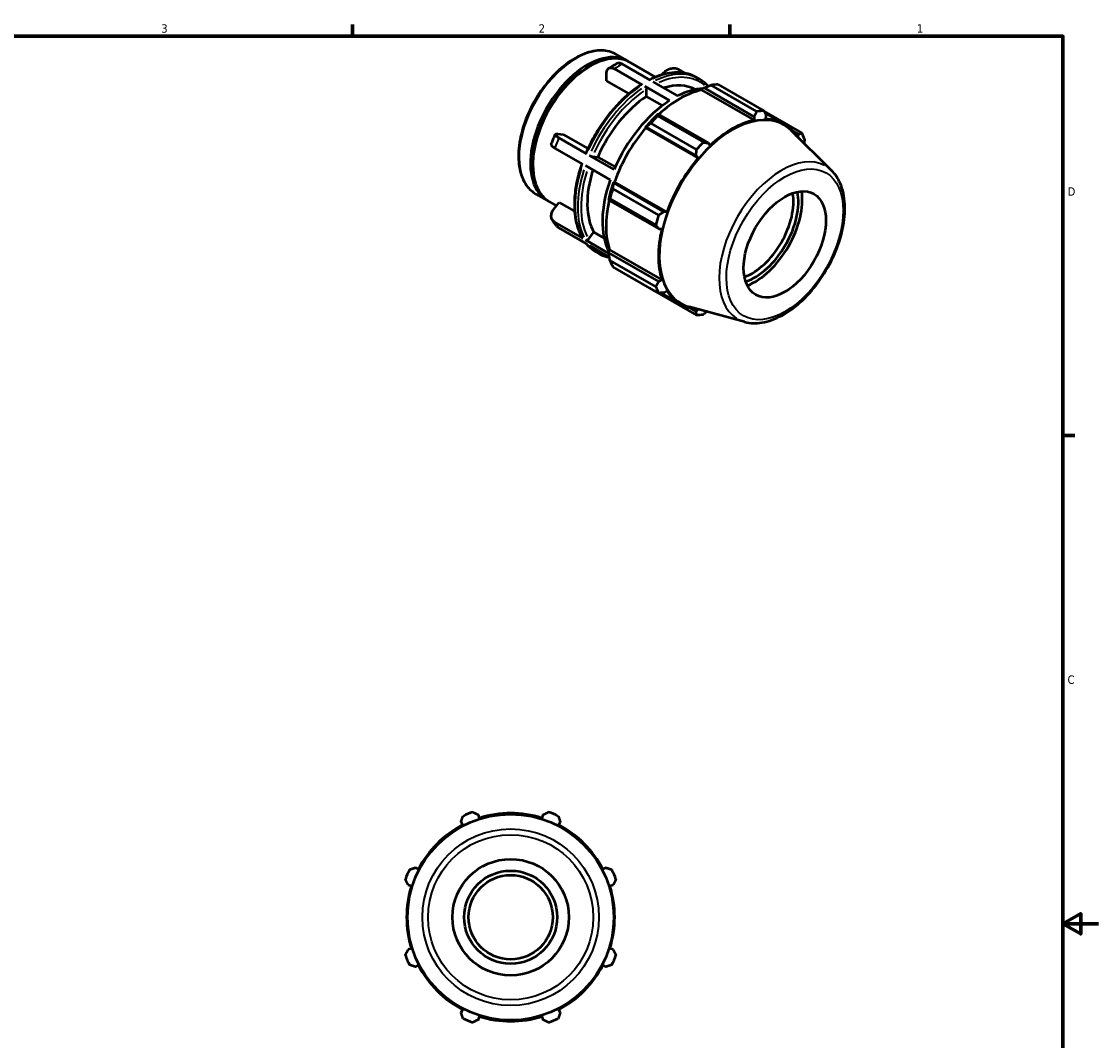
# Model space of a CAD drawing. Header units: inches. Extents: x -1.7 to 36.8, y -4.1 to 21.4.
# Tile 6 of 6: x 21.8 to 33.9, y 9.7 to 21.2. Entities that reach past the tile are written whole.
import ezdxf

# ---------------------------------------------------------------- set-up
doc = ezdxf.new("R2010")
doc.units = ezdxf.units.IN
doc.header["$MEASUREMENT"] = 0
for name, color, linetype, lineweight in [('Border (ANSI)', 7, 'Continuous', 70), ('Visible (ANSI)', 7, 'Continuous', 50), ('Visible Narrow (ANSI)', 7, 'Continuous', 35)]:
    doc.layers.add(name, color=color, linetype=linetype, lineweight=lineweight)
doc.styles.add('Note Text (ANSI)', font='tahoma.ttf')

# ---------------------------------------------------------------- blocks, each defined once
blk = doc.blocks.new('Borders Default Border')
at = {"layer": 'Border (ANSI)'}
for p, q in [((25.5, 21), (25.5, 21.134)), ((29.75, 21), (29.75, 21.134)), ((33.5, 16.5), (33.634, 16.5))]:
    blk.add_line(p, q, dxfattribs=at)
at = {"layer": 'Border (ANSI)', "flags": 128}
for points in [[(0.5, 1), (0.5, 21), (33.5, 21), (33.5, 1), (0.5, 1)], [(33.9, 11), (33.5, 11), (33.7, 11.115), (33.7, 10.885), (33.5, 11)]]:
    blk.add_lwpolyline(points, dxfattribs=at)
at = {"layer": 'Border (ANSI)', "color": 5, "true_color": 0x0000ff, "char_height": 0.0945, "attachment_point": 7, "style": 'Note Text (ANSI)'}
for s, insert in [('3', (23.346, 21.038)), ('2', (27.596, 21.04)), ('1', (31.854, 21.04)), ('D', (33.553, 19.203)), ('C', (33.552, 13.701))]:
    blk.add_mtext(s, dxfattribs=dict(at, insert=insert))

msp = doc.modelspace()

# ---------------------------------------------------------------- linework, layer by layer
at = {"layer": 'Visible (ANSI)'}
for p, q in [((28.4699, 20.7944), (28.5966, 20.7215)), ((28.1553, 20.6515), (28.1692, 20.6596)), ((28.7623, 20.4536), (28.4493, 20.6338)), ((28.8513, 20.5049), (28.5384, 20.6851)), ((28.6244, 20.7055), (28.9119, 20.5399)), ((29.2405, 20.5842), (29.1649, 20.6277)), ((28.3602, 20.4993), (28.3602, 20.5819)), ((28.6128, 20.3539), (28.3602, 20.4993)), ((28.9844, 20.5653), (28.9985, 20.5829)), ((29.3727, 20.5363), (29.4033, 20.5187)), ((29.0708, 20.2759), (28.7929, 20.436)), ((28.8114, 20.3221), (28.8114, 20.4038)), ((28.8819, 20.4873), (29.1599, 20.3272)), ((29.4322, 20.3941), (29.4349, 20.4054)), ((29.4322, 20.3941), (30.022, 20.0544)), ((29.4349, 20.4054), (29.4581, 20.4179)), ((29.4581, 20.4179), (30.0214, 20.0935)), ((30.0543, 20.1519), (29.5382, 20.4491)), ((29.616, 20.4567), (30.132, 20.1595)), ((28.9899, 20.2193), (28.8114, 20.3221)), ((30.5587, 19.9119), (30.1334, 20.1568)), ((30.1444, 20.1355), (30.3576, 20.0127)), ((29.3731, 19.7224), (28.8571, 20.0196)), ((28.9437, 20.1217), (28.9312, 20.1154)), ((28.9348, 20.1017), (29.4509, 19.8045)), ((29.507, 19.7973), (28.9437, 20.1217)), ((30.0214, 20.0935), (30.022, 20.0544)), ((30.1554, 20.0674), (30.1591, 20.1069)), ((27.8109, 19.899), (27.8728, 19.8933)), ((27.8728, 19.8933), (28.1501, 19.7337)), ((28.7963, 19.9731), (28.8059, 19.9764)), ((28.8005, 19.9663), (28.7963, 19.9731)), ((28.8005, 19.9663), (29.3902, 19.6267)), ((28.8059, 19.9764), (29.3692, 19.652)), ((30.8963, 19.4846), (30.4358, 19.9403)), ((30.4532, 19.9359), (30.5228, 19.8958)), ((30.5228, 19.8958), (30.5097, 19.8671)), ((28.1357, 19.6746), (27.8227, 19.8548)), ((29.5237, 19.7675), (29.507, 19.7973)), ((28.0912, 19.5597), (27.7782, 19.7399)), ((28.4443, 19.4969), (28.1663, 19.6569)), ((29.3692, 19.652), (29.3902, 19.6267)), ((27.5302, 19.5659), (27.5302, 19.5499)), ((28.3997, 19.382), (28.1218, 19.5421)), ((28.2009, 19.6448), (28.2621, 19.6392)), ((28.2621, 19.6392), (28.4574, 19.5268)), ((28.4422, 19.3464), (28.4402, 19.3562)), ((28.4402, 19.3562), (28.4481, 19.356)), ((29.0055, 19.022), (28.4422, 19.3464)), ((28.4481, 19.356), (29.0379, 19.0164)), ((27.5645, 19.2221), (27.6911, 19.1492)), ((28.3843, 19.1681), (28.3852, 19.1543)), ((28.9143, 18.875), (28.3982, 19.1722)), ((28.4304, 19.2806), (28.9465, 18.9835)), ((27.719, 19.1332), (27.7966, 19.0884)), ((27.7664, 19.0509), (27.8283, 19.1278)), ((27.8283, 19.1278), (27.9999, 19.029)), ((28.3852, 19.1543), (28.9484, 18.8299)), ((29.0379, 19.0164), (29.0055, 19.022)), ((28.0912, 18.7232), (27.7782, 18.9035)), ((28.1357, 18.6597), (27.8227, 18.8399)), ((28.9484, 18.8299), (28.9826, 18.8303)), ((28.386, 18.5534), (28.1218, 18.7056)), ((28.1564, 18.7149), (28.2176, 18.7911)), ((28.2176, 18.7911), (28.3324, 18.7249)), ((28.3923, 18.5119), (28.1663, 18.6421)), ((28.2409, 18.5709), (28.2715, 18.5533)), ((28.3843, 18.5858), (28.3928, 18.5938)), ((28.3852, 18.5595), (28.3843, 18.5858)), ((28.9484, 18.2352), (28.3852, 18.5595)), ((28.3928, 18.5938), (28.9826, 18.2541)), ((28.3982, 18.4746), (28.9143, 18.1774)), ((28.9465, 18.106), (28.4304, 18.4032)), ((28.9826, 18.2541), (28.9484, 18.2352)), ((28.8571, 18.1556), (29.3731, 17.8584)), ((28.9705, 18.1071), (29.1881, 17.9818)), ((29.0055, 18.1088), (29.0379, 18.1317)), ((29.9152, 17.781), (29.29, 17.9506)), ((29.3692, 17.8977), (29.2978, 17.9388)), ((29.388, 17.924), (29.3692, 17.8977)), ((26.7215, 12.146), (26.739, 12.1125)), ((26.9277, 12.1906), (26.9163, 12.2267)), ((27.6438, 12.2267), (27.6324, 12.1906)), ((27.8211, 12.1125), (27.8386, 12.146)), ((26.2407, 11.6141), (26.2071, 11.6316)), ((28.353, 11.6316), (28.3195, 11.6141)), ((26.1264, 11.4368), (26.1625, 11.4254)), ((28.3976, 11.4254), (28.4337, 11.4368)), ((26.1625, 10.7207), (26.1264, 10.7093)), ((28.4337, 10.7093), (28.3976, 10.7207)), ((26.2071, 10.5145), (26.2407, 10.532)), ((28.3195, 10.532), (28.353, 10.5145)), ((26.739, 10.0337), (26.7215, 10.0001)), ((26.9163, 9.9194), (26.9277, 9.9555)), ((27.6324, 9.9555), (27.6438, 9.9194)), ((27.8386, 10.0001), (27.8211, 10.0337))]:
    msp.add_line(p, q, dxfattribs=at)
for radius in [1.1613, 0.6555, 0.5244, 0.4747]:
    msp.add_circle((27.2801, 11.0731), radius, dxfattribs=at)
for radius, start, end in [(1.26, 109.79198, 115.20802), (1.26, 64.79198, 70.20802), (1.1718, 72.5, 107.5), (1.1718, 117.5, 152.5), (1.1718, 27.5, 62.5), (1.26, 154.79198, 160.20802), (1.26, 19.79198, 25.20802), (1.1718, 162.5, 197.5), (1.1718, 342.5, 17.5), (1.26, 199.79198, 205.20802), (1.26, 334.79198, 340.20802), (1.1718, 207.5, 242.5), (1.1718, 297.5, 332.5), (1.1718, 252.5, 287.5), (1.26, 244.79198, 250.20802), (1.26, 289.79198, 295.20802)]:
    msp.add_arc((27.2801, 11.0731), radius, start, end, dxfattribs=at)
for centre, major_axis, start_param, end_param in [((28.1438, 19.9354), (0.4527, 0.7862), 6.2525531, 9.4554101), ((28.1717, 19.9193), (0.4527, 0.7862), 0, 3.1415927), ((28.1578, 19.9273), (-0.4429, -0.7691), 3.9289245, 5.4958535), ((29.1831, 19.3369), (0.5848, 1.0155), 0.4780318, 1.0719493), ((28.8559, 19.5253), (0.503, 0.8735), 0.0016197, 0.5736797), ((29.1154, 19.3759), (0.5659, 0.9827), 0.359867, 0.7278803), ((29.2365, 19.3061), (0.6288, 1.0919), 0.3435016, 0.4380292), ((28.8559, 19.5253), (-0.503, -0.8735), 3.9875979, 4.9097139), ((29.1154, 19.3759), (-0.5659, -0.9827), 3.9806413, 4.9166705), ((29.7526, 19.0089), (0.6288, 1.0919), 0.3435016, 0.4380292), ((29.1831, 19.3369), (-0.5911, -1.0264), 4.2304897, 4.4050227), ((29.2365, 19.3061), (0.6288, 1.0919), 1.1288997, 1.2234273), ((29.7753, 18.9959), (0.5795, 1.0063), 6.1320197, 9.5759436), ((29.7728, 18.9973), (-0.5848, -1.0155), 3.6196245, 4.2304897), ((29.7728, 18.9973), (0.5848, 1.0155), 6.0026658, 6.5866842), ((29.1831, 19.3369), (0.5848, 1.0155), 1.26343, 1.8742952), ((29.7526, 19.0089), (0.6288, 1.0919), 5.8412887, 5.9358163), ((29.7526, 19.0089), (-0.6288, -1.0919), 4.2704924, 4.36502), ((29.7728, 18.9973), (-0.5848, -1.0155), 4.4050227, 5.0158879), ((28.8559, 19.5253), (-0.503, -0.8735), 5.0689191, 5.9569114), ((29.1154, 19.3759), (-0.5659, -0.9827), 5.0278388, 5.9204432), ((29.1831, 19.3369), (-0.5911, -1.0264), 5.0158879, 5.1904208), ((29.2365, 19.3061), (0.6288, 1.0919), 1.9142979, 2.0088255), ((30.0013, 18.8657), (-0.3271, -0.5681), 0.5914783, 2.5501144), ((30.0291, 18.8497), (0.3467, 0.6021), 3.715189, 5.7095889), ((30.0291, 18.8497), (0.3779, 0.6562), 3.7683288, 5.6564491), ((29.1831, 19.3369), (0.5848, 1.0155), 2.0656152, 2.6596934), ((29.7526, 19.0089), (-0.6288, -1.0919), 5.0558906, 5.1504181), ((29.7728, 18.9973), (-0.5848, -1.0155), 5.1904208, 5.8012861), ((29.2365, 19.3061), (-0.6288, -1.0919), 5.8412887, 5.9358163), ((29.7526, 19.0089), (-0.6288, -1.0919), 5.8412887, 5.9358163), ((29.7728, 18.9973), (-0.5848, -1.0155), 5.975819, 6.5637049), ((29.7526, 19.0089), (-0.6288, -1.0919), 0.3435016, 0.4380292)]:
    msp.add_ellipse(centre, major_axis=major_axis, ratio=0.5780931, start_param=start_param, end_param=end_param, dxfattribs=at)
msp.add_ellipse((30.3675, 18.6549), major_axis=(0.3271, 0.5681), ratio=0.5780931, dxfattribs=at)
for points, knots in [([(28.4699, 20.7944), (28.4214, 20.8224), (28.3656, 20.8374), (28.2441, 20.8407), (28.1782, 20.8281), (28.0422, 20.7763), (27.972, 20.7361), (27.8356, 20.6326), (27.7694, 20.5691), (27.6478, 20.4256), (27.5924, 20.3455), (27.4976, 20.1769), (27.4583, 20.0883), (27.3998, 19.9113), (27.3805, 19.8228), (27.3643, 19.6547), (27.3674, 19.575), (27.3964, 19.4327), (27.4222, 19.3699), (27.4876, 19.2786), (27.5234, 19.2458), (27.5645, 19.2221)], [5.4997209, 5.4997209, 5.4997209, 5.4997209, 5.8025494, 5.8025494, 6.1163859, 6.1163859, 6.4402228, 6.4402228, 6.7649976, 6.7649976, 7.0889568, 7.0889568, 7.4125924, 7.4125924, 7.7366306, 7.7366306, 8.0614734, 8.0614734, 8.3847808, 8.3847808, 8.6413135, 8.6413135, 8.6413135, 8.6413135]), ([(28.3602, 20.5819), (28.3602, 20.5947), (28.3628, 20.6082), (28.3712, 20.6269), (28.3785, 20.6354), (28.3941, 20.6444), (28.4051, 20.6466), (28.4254, 20.6446), (28.4383, 20.6401), (28.4493, 20.6338)], [-0.47438707, -0.47438707, -0.47438707, -0.47438707, -0.35560234, -0.35560234, -0.23695144, -0.23695144, -0.11842882, -0.11842882, 0, 0, 0, 0]), ([(28.3847, 20.6389), (28.3908, 20.6428), (28.397, 20.6467), (28.4092, 20.6543), (28.4154, 20.658), (28.4278, 20.6653), (28.4339, 20.6688), (28.4463, 20.6758), (28.4525, 20.6792), (28.465, 20.6859), (28.4712, 20.6891), (28.4775, 20.6923)], [6.22560918, 6.22560918, 6.22560918, 6.22560918, 6.24858591, 6.24858591, 6.27156264, 6.27156264, 6.29453937, 6.29453937, 6.3175161, 6.3175161, 6.34049283, 6.34049283, 6.34049283, 6.34049283]), ([(28.5384, 20.6851), (28.5274, 20.6915), (28.5145, 20.6959), (28.495, 20.6978), (28.485, 20.6961), (28.4775, 20.6923)], [0, 0, 0, 0, 0.11842882, 0.11842882, 0.22683146, 0.22683146, 0.22683146, 0.22683146]), ([(28.9985, 20.5829), (29.0081, 20.5948), (29.0219, 20.6073), (29.0479, 20.6243), (29.0648, 20.6319), (29.0938, 20.6397), (29.1112, 20.6413), (29.1388, 20.6387), (29.1539, 20.634), (29.1649, 20.6277)], [-0.47438707, -0.47438707, -0.47438707, -0.47438707, -0.35560234, -0.35560234, -0.23695144, -0.23695144, -0.11842882, -0.11842882, 0, 0, 0, 0]), ([(29.3727, 20.5363), (29.3439, 20.5529), (29.313, 20.5658), (29.2479, 20.5842), (29.2137, 20.5895), (29.1429, 20.5927), (29.1064, 20.5905), (29.0317, 20.5787), (28.9936, 20.5691), (28.9183, 20.5435), (28.8812, 20.5278), (28.844, 20.5091)], [5.49972085, 5.49972085, 5.49972085, 5.49972085, 5.64522677, 5.64522677, 5.79073268, 5.79073268, 5.93623859, 5.93623859, 6.08174451, 6.08174451, 6.22056768, 6.22056768, 6.22056768, 6.22056768]), ([(29.5044, 20.4361), (29.5008, 20.4401), (29.4971, 20.444), (29.4867, 20.4549), (29.4798, 20.4616), (29.4655, 20.4746), (29.4582, 20.4808), (29.4431, 20.4926), (29.4354, 20.4982), (29.4196, 20.5089), (29.4115, 20.5139), (29.4033, 20.5187)], [5.31037617, 5.31037617, 5.31037617, 5.31037617, 5.33324291, 5.33324291, 5.37486239, 5.37486239, 5.41648188, 5.41648188, 5.45810137, 5.45810137, 5.49972085, 5.49972085, 5.49972085, 5.49972085]), ([(28.7488, 20.4547), (28.6989, 20.4227), (28.6495, 20.3856), (28.5529, 20.3023), (28.5059, 20.2562), (28.4157, 20.1565), (28.3726, 20.1029), (28.2918, 19.9901), (28.2542, 19.9309), (28.1855, 19.8089), (28.1545, 19.7461), (28.1274, 19.6826)], [0.05598658, 0.05598658, 0.05598658, 0.05598658, 0.24300442, 0.24300442, 0.43002226, 0.43002226, 0.61704009, 0.61704009, 0.80405793, 0.80405793, 0.99107577, 0.99107577, 0.99107577, 0.99107577]), ([(28.7488, 20.4547), (28.7489, 20.4547), (28.749, 20.4548), (28.7508, 20.4558), (28.753, 20.4563), (28.7573, 20.4558), (28.76, 20.4549), (28.7623, 20.4536)], [0.343893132, 0.343893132, 0.343893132, 0.343893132, 0.345537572, 0.345537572, 0.370202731, 0.370202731, 0.39484841, 0.39484841, 0.39484841, 0.39484841]), ([(28.7929, 20.436), (28.7951, 20.4347), (28.7978, 20.4325), (28.8021, 20.428), (28.8043, 20.4249), (28.8076, 20.4193), (28.8091, 20.4158), (28.8109, 20.4099), (28.8114, 20.4065), (28.8114, 20.4038)], [0, 0, 0, 0, 0.02464568, 0.02464568, 0.049310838, 0.049310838, 0.074000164, 0.074000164, 0.09871049, 0.09871049, 0.09871049, 0.09871049]), ([(27.7379, 19.7782), (27.7405, 19.7859), (27.7433, 19.7936), (27.7489, 19.8091), (27.7518, 19.8168), (27.7576, 19.8321), (27.7606, 19.8398), (27.7667, 19.8552), (27.7698, 19.8629), (27.7761, 19.8782), (27.7793, 19.8858), (27.7826, 19.8934)], [5.17780109, 5.17780109, 5.17780109, 5.17780109, 5.20109193, 5.20109193, 5.22438277, 5.22438277, 5.2476736, 5.2476736, 5.27096444, 5.27096444, 5.29425528, 5.29425528, 5.29425528, 5.29425528]), ([(27.8227, 19.8548), (27.8118, 19.8611), (27.8011, 19.8684), (27.788, 19.8794), (27.7834, 19.8851), (27.7814, 19.8929), (27.7835, 19.8962), (27.7927, 19.8994), (27.8014, 19.8999), (27.8109, 19.899)], [0, 0, 0, 0, 0.11842882, 0.11842882, 0.23695144, 0.23695144, 0.35560234, 0.35560234, 0.47438707, 0.47438707, 0.47438707, 0.47438707]), ([(27.738, 19.7782), (27.7375, 19.7769), (27.7375, 19.7756), (27.7389, 19.7703), (27.7435, 19.7645), (27.7565, 19.7535), (27.7672, 19.7463), (27.7782, 19.7399)], [-0.28112059, -0.28112059, -0.28112059, -0.28112059, -0.23695144, -0.23695144, -0.11842882, -0.11842882, 0, 0, 0, 0]), ([(28.1274, 19.6826), (28.1273, 19.6823), (28.1272, 19.682), (28.1275, 19.6809), (28.1285, 19.6797), (28.1312, 19.6774), (28.1334, 19.6759), (28.1357, 19.6746)], [-0.059394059, -0.059394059, -0.059394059, -0.059394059, -0.049310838, -0.049310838, -0.02464568, -0.02464568, 0, 0, 0, 0]), ([(28.1663, 19.6569), (28.1686, 19.6556), (28.1718, 19.654), (28.1775, 19.6515), (28.1811, 19.65), (28.1872, 19.6479), (28.1907, 19.6468), (28.1961, 19.6455), (28.199, 19.645), (28.2009, 19.6448)], [0, 0, 0, 0, 0.02464568, 0.02464568, 0.049310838, 0.049310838, 0.074000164, 0.074000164, 0.09871049, 0.09871049, 0.09871049, 0.09871049]), ([(28.0819, 19.5651), (28.0599, 19.5019), (28.042, 19.4386), (28.0147, 19.3132), (28.0054, 19.251), (27.9961, 19.1307), (27.9961, 19.0726), (28.0055, 18.9623), (28.0149, 18.9102), (28.0431, 18.8135), (28.0618, 18.7691), (28.085, 18.7293)], [1.10584558, 1.10584558, 1.10584558, 1.10584558, 1.29038349, 1.29038349, 1.4774627, 1.4774627, 1.66454192, 1.66454192, 1.85162113, 1.85162113, 2.03870035, 2.03870035, 2.03870035, 2.03870035]), ([(29.9152, 17.781), (29.9768, 17.7643), (30.0434, 17.7622), (30.1859, 17.7857), (30.2622, 17.8137), (30.4156, 17.898), (30.4927, 17.9553), (30.6379, 18.0923), (30.706, 18.1719), (30.8269, 18.3452), (30.8797, 18.4387), (30.965, 18.6307), (30.9975, 18.7292), (31.0389, 18.9223), (31.0476, 19.0168), (31.039, 19.1928), (31.0217, 19.2742), (30.967, 19.3985), (30.9354, 19.446), (30.8963, 19.4846)], [2.5092938, 2.5092938, 2.5092938, 2.5092938, 2.7998745, 2.7998745, 3.118485, 3.118485, 3.4493773, 3.4493773, 3.7795791, 3.7795791, 4.1082644, 4.1082644, 4.437029, 4.437029, 4.7674011, 4.7674011, 5.0980222, 5.0980222, 5.3485553, 5.3485553, 5.3485553, 5.3485553]), ([(27.7782, 18.9035), (27.7672, 18.9098), (27.7565, 18.92), (27.7435, 18.9408), (27.7389, 18.955), (27.7368, 18.9807), (27.739, 18.9968), (27.7482, 19.0236), (27.7569, 19.039), (27.7664, 19.0509)], [0, 0, 0, 0, 0.11842882, 0.11842882, 0.23695144, 0.23695144, 0.35560234, 0.35560234, 0.47438707, 0.47438707, 0.47438707, 0.47438707]), ([(27.8009, 18.8581), (27.797, 18.8627), (27.7932, 18.8674), (27.7858, 18.8769), (27.7822, 18.8818), (27.775, 18.8916), (27.7716, 18.8965), (27.7648, 18.9066), (27.7614, 18.9117), (27.7549, 18.922), (27.7518, 18.9273), (27.7487, 18.9325)], [4.13295816, 4.13295816, 4.13295816, 4.13295816, 4.15534873, 4.15534873, 4.17773931, 4.17773931, 4.20012988, 4.20012988, 4.22252046, 4.22252046, 4.24491103, 4.24491103, 4.24491103, 4.24491103]), ([(28.085, 18.7293), (28.0851, 18.7291), (28.0852, 18.729), (28.0867, 18.7267), (28.0889, 18.7246), (28.0912, 18.7232)], [-0.026276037, -0.026276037, -0.026276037, -0.026276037, -0.02464568, -0.02464568, 0, 0, 0, 0]), ([(28.1218, 18.7056), (28.1241, 18.7043), (28.1272, 18.7033), (28.133, 18.7028), (28.1366, 18.7031), (28.1426, 18.7047), (28.1461, 18.7063), (28.1515, 18.7099), (28.1544, 18.7125), (28.1564, 18.7149)], [0, 0, 0, 0, 0.02464568, 0.02464568, 0.049310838, 0.049310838, 0.074000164, 0.074000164, 0.09871049, 0.09871049, 0.09871049, 0.09871049]), ([(28.1331, 18.6612), (28.1388, 18.6545), (28.1447, 18.648), (28.1575, 18.6347), (28.1644, 18.6279), (28.1787, 18.615), (28.186, 18.6088), (28.2011, 18.597), (28.2088, 18.5913), (28.2246, 18.5807), (28.2327, 18.5756), (28.2409, 18.5709)], [2.15424046, 2.15424046, 2.15424046, 2.15424046, 2.19165025, 2.19165025, 2.23326974, 2.23326974, 2.27488923, 2.27488923, 2.31650871, 2.31650871, 2.3581282, 2.3581282, 2.3581282, 2.3581282]), ([(28.2715, 18.5533), (28.3003, 18.5367), (28.3312, 18.5237), (28.3734, 18.5118), (28.3831, 18.5095), (28.393, 18.5074)], [2.3581282, 2.3581282, 2.3581282, 2.3581282, 2.50363411, 2.50363411, 2.54653819, 2.54653819, 2.54653819, 2.54653819])]:
    msp.add_open_spline(points, degree=3, knots=knots, dxfattribs=at)
for points, weights in [([(29.4581, 20.4179), (29.497, 20.4334), (29.5382, 20.4491)], [1.00467725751, 1.00888504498, 1.01228342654]), ([(30.0214, 20.0935), (30.0376, 20.1221), (30.0543, 20.1519)], [1.00085136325, 1.00083417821, 1]), ([(30.132, 20.1595), (30.146, 20.1326), (30.1591, 20.1069)], [1, 1.00083417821, 1.00085136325]), ([(28.8059, 19.9764), (28.8306, 19.9978), (28.8571, 20.0196)], [1.00467725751, 1.00888504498, 1.01228342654]), ([(28.9348, 20.1017), (28.939, 20.1121), (28.9437, 20.1217)], [1.01228342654, 1.00888504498, 1.00467725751]), ([(30.5228, 19.8958), (30.5405, 19.9036), (30.5587, 19.9119)], [1.00085136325, 1.00083417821, 1]), ([(29.4509, 19.8045), (29.4796, 19.8007), (29.507, 19.7973)], [1, 1.00083417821, 1.00085136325]), ([(30.5909, 19.8405), (30.5873, 19.8169), (30.5837, 19.7939)], [1, 1.00054247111, 1.00073943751]), ([(29.3692, 19.652), (29.3712, 19.6864), (29.3731, 19.7224)], [1.00085136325, 1.00083417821, 1]), ([(28.4304, 19.2806), (28.4361, 19.3144), (28.4422, 19.3464)], [1.01228342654, 1.00888504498, 1.00467725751]), ([(28.3852, 19.1543), (28.3912, 19.1632), (28.3982, 19.1722)], [1.00467725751, 1.00888504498, 1.01228342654]), ([(28.9465, 18.9835), (28.9767, 19.0031), (29.0055, 19.022)], [1, 1.00083417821, 1.00085136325]), ([(28.9484, 18.8299), (28.9318, 18.8519), (28.9143, 18.875)], [1.00085136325, 1.00083417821, 1]), ([(28.3982, 18.4746), (28.3912, 18.5181), (28.3852, 18.5595)], [1.01228342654, 1.00888504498, 1.00467725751]), ([(28.9143, 18.1774), (28.9318, 18.2068), (28.9484, 18.2352)], [1, 1.00083417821, 1.00085136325]), ([(28.8571, 18.1556), (28.8557, 18.1573), (28.8544, 18.159)], [1.01228342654, 1.01211137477, 1.01193724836]), ([(29.0055, 18.1088), (28.9767, 18.1073), (28.9465, 18.106)], [1.00085136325, 1.00083417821, 1]), ([(29.3731, 17.8584), (29.3712, 17.8784), (29.3692, 17.8977)], [1, 1.00083417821, 1.00085136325]), ([(29.4891, 17.8966), (29.4703, 17.8814), (29.4509, 17.866)], [1.00075398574, 1.00056319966, 1]), ([(26.8534, 12.2586), (26.8855, 12.2423), (26.9163, 12.2267)], [1, 1.00083417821, 1.00085136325]), ([(27.6438, 12.2267), (27.6746, 12.2423), (27.7067, 12.2586)], [1.00085136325, 1.00083417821, 1]), ([(26.7215, 12.146), (26.7322, 12.1788), (26.7434, 12.2131)], [1.00085136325, 1.00083417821, 1]), ([(27.8167, 12.2131), (27.8279, 12.1788), (27.8386, 12.146)], [1, 1.00083417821, 1.00085136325]), ([(26.14, 11.6097), (26.1743, 11.6209), (26.2071, 11.6316)], [1, 1.00083417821, 1.00085136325]), ([(28.353, 11.6316), (28.3858, 11.6209), (28.4201, 11.6097)], [1.00085136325, 1.00083417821, 1]), ([(26.1264, 11.4368), (26.1108, 11.4676), (26.0945, 11.4997)], [1.00085136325, 1.00083417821, 1]), ([(28.4656, 11.4997), (28.4493, 11.4676), (28.4337, 11.4368)], [1, 1.00083417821, 1.00085136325]), ([(26.0945, 10.6464), (26.1108, 10.6785), (26.1264, 10.7093)], [1, 1.00083417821, 1.00085136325]), ([(28.4337, 10.7093), (28.4493, 10.6785), (28.4656, 10.6464)], [1.00085136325, 1.00083417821, 1]), ([(26.2071, 10.5145), (26.1743, 10.5253), (26.14, 10.5364)], [1.00085136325, 1.00083417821, 1]), ([(28.4201, 10.5364), (28.3858, 10.5253), (28.353, 10.5145)], [1, 1.00083417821, 1.00085136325]), ([(26.7434, 9.9331), (26.7322, 9.9673), (26.7215, 10.0001)], [1, 1.00083417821, 1.00085136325]), ([(27.8386, 10.0001), (27.8279, 9.9673), (27.8167, 9.9331)], [1.00085136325, 1.00083417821, 1]), ([(26.9163, 9.9194), (26.8855, 9.9038), (26.8534, 9.8875)], [1.00085136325, 1.00083417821, 1]), ([(27.7067, 9.8875), (27.6746, 9.9038), (27.6438, 9.9194)], [1, 1.00083417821, 1.00085136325])]:
    msp.add_rational_spline(points, weights, degree=2, dxfattribs=at)
msp.add_open_spline([(27.801, 18.8582), (27.8071, 18.851), (27.8149, 18.8445), (27.8227, 18.8399)], degree=3, dxfattribs=at)
at = {"layer": 'Visible Narrow (ANSI)'}
for radius in [0.9943, 0.9302]:
    msp.add_circle((27.2801, 11.0731), radius, dxfattribs=at)
for centre, major_axis, start_param, end_param in [((28.0172, 20.0083), (-0.4527, -0.7862), 3.2986723, 6.1261057), ((28.4938, 19.7338), (0.5659, 0.9827), 0.7334387, 0.8334902), ((28.8068, 19.5536), (0.5659, 0.9827), 0.036394, 0.6914863), ((28.8374, 19.536), (0.5659, 0.9827), 0.036394, 0.6914863), ((28.8559, 19.5253), (0.5528, 0.96), 6.1786819, 6.9417023), ((28.8068, 19.5536), (0.5659, 0.9827), 0.8858501, 1.7282764), ((28.8374, 19.536), (-0.5659, -0.9827), 4.0274427, 4.869869), ((28.8559, 19.5253), (0.5528, 0.96), 0.8870354, 1.727091), ((28.4938, 19.7338), (0.5659, 0.9827), 1.7806363, 1.8806878), ((30.3308, 18.676), (0.4962, 0.8616), 0.0210306, 3.1205621), ((28.8068, 19.5536), (-0.5659, -0.9827), 5.0746403, 5.9170666), ((28.8374, 19.536), (-0.5659, -0.9827), 5.0746403, 5.9170666), ((28.8559, 19.5253), (-0.5528, -0.96), 5.081922, 5.9162021), ((28.4938, 19.7338), (-0.5659, -0.9827), 5.9694265, 6.069478), ((28.8068, 19.5536), (-0.5659, -0.9827), 6.0854438, 6.2727779), ((28.8374, 19.536), (-0.5659, -0.9827), 6.0854438, 6.2727779)]:
    msp.add_ellipse(centre, major_axis=major_axis, ratio=0.5780931, start_param=start_param, end_param=end_param, dxfattribs=at)
msp.add_ellipse((30.3675, 18.6549), major_axis=(-0.4642, -0.8061), ratio=0.5780931, dxfattribs=at)

# ---------------------------------------------------------------- block references
msp.add_blockref('Borders Default Border', (0, 0))

doc.saveas('drawing.dxf')
